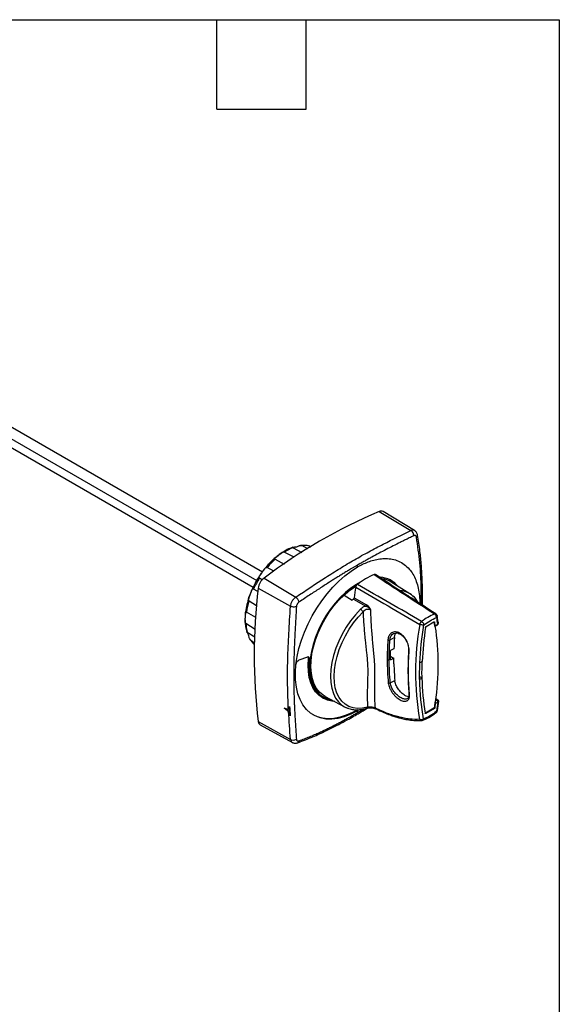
# Model space of a CAD drawing. Header units: millimetres. Extents: x 19 to 819, y 19 to 629.
# Tile 8 of 8: x 681 to 819, y 377 to 629. Entities that reach past the tile are written whole.
import ezdxf

# ---------------------------------------------------------------- set-up
doc = ezdxf.new("R2010")
doc.units = ezdxf.units.MM
doc.header["$LTSCALE"] = 3
doc.layers.add('TEXT', color=140, linetype='Continuous', lineweight=25)

msp = doc.modelspace()

# ---------------------------------------------------------------- linework, layer by layer
for p, q in [((601.23, 569.448), (743.186, 487.498)), ((598.579, 567.917), (741.743, 485.27)), ((740.807, 483.483), (598.579, 565.59)), ((740.807, 483.483), (598.579, 565.589)), ((773.098, 502.939), (781.207, 498.073)), ((782.136, 498.066), (774.109, 502.932)), ((751.079, 493.689), (753.277, 492.491)), ((754.834, 493.429), (753.322, 494.21)), ((755.302, 494.059), (755.611, 493.897)), ((746.496, 490.791), (748.769, 489.492)), ((751.308, 491.252), (748.809, 492.552)), ((746.126, 487.66), (744.386, 488.592)), ((742.463, 485.939), (743.192, 485.502)), ((743.61, 485.916), (751.758, 481.073)), ((742.119, 483.333), (750.388, 478.699)), ((780.914, 481.929), (776.121, 484.905)), ((742.038, 482.493), (740.93, 483.113)), ((764.082, 481.585), (766.203, 480.293)), ((766.655, 480.886), (769.859, 479.087)), ((780.998, 481.876), (780.914, 481.929)), ((739.777, 480.094), (741.691, 478.899)), ((766.465, 480.533), (769.67, 478.73)), ((781.868, 480.564), (782.21, 480.233)), ((741.487, 475.811), (739.126, 477.201)), ((788.198, 474.598), (787.905, 476.234)), ((738.971, 474.414), (741.348, 472.896)), ((785.088, 473.558), (787.093, 474.715)), ((787.249, 474.656), (787.143, 474.716)), ((787.361, 473.594), (787.871, 473.889)), ((787.407, 473.748), (787.948, 474.06)), ((787.976, 473.962), (787.971, 473.958)), ((741.25, 470.845), (739.33, 472.027)), ((776.982, 470.713), (775.807, 470.081)), ((740.204, 470.023), (741.18, 469.398)), ((754.71, 465.718), (752.515, 464.897)), ((775.97, 465.026), (776.001, 467.366)), ((776.841, 467.805), (776.001, 467.366)), ((776.504, 465.648), (776.81, 465.464)), ((755.018, 465.319), (755.23, 465.196)), ((775.97, 465.026), (776.81, 465.464)), ((783.485, 464.231), (783.45, 464.212)), ((784.074, 464.56), (783.485, 464.231)), ((775.906, 459.111), (777.076, 459.741)), ((783.395, 460.017), (783.43, 460.035)), ((783.43, 460.035), (784.019, 460.364)), ((759.25, 455.681), (764.224, 453.019)), ((750.154, 453.114), (750.154, 451.885)), ((758.543, 455.307), (758.755, 455.184)), ((787.424, 454.222), (787.464, 454.245)), ((788.039, 454.21), (787.496, 453.896)), ((787.774, 454.669), (787.501, 454.511)), ((787.542, 454.813), (787.774, 454.669)), ((788.116, 454.727), (787.545, 455.081)), ((787.964, 452.059), (788.307, 454.466)), ((748.754, 452.693), (750.154, 451.885)), ((750.154, 451.885), (750.327, 450.709)), ((764.228, 453.016), (764.63, 452.848)), ((767.527, 451.53), (769.123, 452.494)), ((787.085, 452.633), (784.884, 451.363)), ((784.884, 451.363), (784.99, 451.301)), ((787.191, 452.572), (784.99, 451.301)), ((785.977, 450.381), (787.719, 451.607)), ((787.191, 452.572), (787.085, 452.633)), ((787.242, 452.875), (787.348, 452.813)), ((742.119, 449.282), (750.388, 444.693)), ((742.631, 448.41), (750.859, 443.892)), ((784.217, 449.576), (785.977, 450.381))]:
    msp.add_line(p, q)
at = {"flags": 128}
for points in [[(751.774, 463.849), (752.083, 465.87), (752.553, 467.938), (753.179, 470.031), (753.954, 472.129), (754.872, 474.208), (755.922, 476.247), (757.092, 478.225), (758.372, 480.121), (759.747, 481.916), (761.204, 483.59), (762.727, 485.126), (764.299, 486.508), (765.906, 487.723), (767.529, 488.756)], [(768.269, 484.87), (767.27, 484.316), (765.841, 483.359), (764.436, 482.223), (763.074, 480.923), (761.772, 479.478), (760.551, 477.908), (759.426, 476.233), (758.412, 474.478), (757.525, 472.666), (756.775, 470.823), (756.174, 468.974), (755.73, 467.144), (755.449, 465.359), (755.334, 463.643), (755.388, 462.02), (755.609, 460.513), (755.995, 459.142), (756.54, 457.926), (757.237, 456.882), (758.076, 456.025), (759.046, 455.365), (760.132, 454.913), (761.072, 454.706)], [(777.278, 484.187), (776.69, 484.82), (775.774, 485.523)], [(759.25, 455.681), (758.717, 456.006), (757.826, 456.762), (757.072, 457.709), (756.465, 458.835), (756.014, 460.124), (755.725, 461.557), (755.601, 463.114), (755.646, 464.773), (755.858, 466.512), (756.234, 468.305), (756.769, 470.127), (757.455, 471.952), (758.283, 473.756), (759.241, 475.512), (760.316, 477.196), (761.492, 478.784), (762.754, 480.254), (764.082, 481.585)], [(779.984, 481.659), (780.41, 481.496), (780.586, 481.416)], [(768.302, 477.967), (766.999, 476.549), (765.775, 475.001), (764.647, 473.344), (763.633, 471.603), (762.746, 469.803), (762.001, 467.971), (761.407, 466.132), (760.973, 464.315), (760.707, 462.545), (760.61, 460.848), (760.686, 459.248), (760.932, 457.77), (761.346, 456.435), (761.921, 455.261), (762.649, 454.267), (763.52, 453.467), (764.224, 453.019)], [(770.108, 452.909), (768.799, 452.638), (767.551, 452.579), (766.38, 452.735), (765.305, 453.103), (764.341, 453.677), (763.502, 454.449), (762.799, 455.407), (762.245, 456.539), (761.846, 457.827), (761.608, 459.253), (761.535, 460.795), (761.628, 462.432), (761.885, 464.139), (762.303, 465.892), (762.876, 467.665), (763.595, 469.432), (764.45, 471.168), (765.428, 472.847), (766.516, 474.445), (767.697, 475.938), (768.953, 477.305)], [(755.23, 465.196), (755.235, 465.339), (755.217, 465.467), (755.175, 465.576), (755.113, 465.66), (755.033, 465.719), (754.936, 465.748), (754.827, 465.748), (754.71, 465.718)], [(767.529, 452.011), (765.831, 451.136), (764.153, 450.481), (762.513, 450.053), (760.931, 449.857), (759.424, 449.895), (758.009, 450.168), (756.703, 450.671), (755.521, 451.399), (754.476, 452.344), (753.58, 453.496), (752.843, 454.84), (752.274, 456.361), (751.879, 458.043), (751.663, 459.865), (751.628, 461.808), (751.774, 463.849)], [(758.543, 455.307), (758.542, 455.307), (757.594, 455.988), (756.774, 456.861), (756.093, 457.914), (755.56, 459.133), (755.182, 460.501), (754.964, 462.002), (754.909, 463.615), (755.018, 465.319)], [(761.705, 454.367), (760.984, 454.43), (759.818, 454.704), (758.754, 455.185), (757.806, 455.866), (756.986, 456.739), (756.305, 457.791), (755.772, 459.01), (755.394, 460.379), (755.176, 461.88), (755.122, 463.492), (755.23, 465.196)], [(758.541, 455.672), (759.607, 455.231), (760.45, 455.039)], [(767.465, 452.22), (766.271, 451.57), (764.647, 450.853), (763.052, 450.344), (761.501, 450.048), (760.012, 449.968), (758.601, 450.104), (757.281, 450.457), (756.174, 450.959)], [(764.224, 453.019), (764.519, 452.872), (765.133, 452.631)], [(767.978, 452.278), (767.807, 452.175), (767.529, 452.011)]]:
    msp.add_lwpolyline(points, dxfattribs=at)
for centre, radius, start, end in [((828.471, 372.969), 141.274, 113.07601, 126.91862), ((773.597, 501.99), 1.072, 61.48152, 117.71078), ((782.287, 496.843), 0.599, 304.33238, 6.13215), ((755.464, 482.1), 12.391, 110.72539, 122.48464), ((753.866, 488.274), 5.961, 76.0628, 95.23891), ((760.859, 474.898), 21.421, 132.10309, 140.26242), ((696.393, 488.755), 71.136, 0.00038, 0.38975), ((763.745, 472.568), 25.134, 147.85969, 155.19331), ((746.037, 482.793), 3.955, 127.8519, 172.1481), ((779.116, 469.161), 19.094, 112.53534, 127.45928), ((773.132, 480.1), 6.026, 38.06673, 88.15527), ((882.399, 466.308), 141.309, 173.07982, 186.92018), ((777.445, 467.247), 19.506, 121.99401, 132.8814), ((857.958, 468.465), 92.144, 170.5543, 172.25277), ((773.06, 479.943), 5.83, 58.33473, 82.24558), ((750.48, 479.323), 2.167, 13.07262, 53.85689), ((777.844, 476.915), 5.879, 58.52173, 85.28955), ((777.632, 476.77), 6.116, 30.93578, 56.61232), ((758.645, 474.325), 19.73, 162.99815, 171.61785), ((781.58, 463.716), 22.611, 131.94965, 132.84832), ((769.229, 479.194), 0.64, 313.59334, 350.38156), ((794.714, 459.966), 18.373, 113.98009, 126.01454), ((749.622, 474.794), 10.657, 182.04248, 195.04738), ((853.062, 461.783), 70.684, 169.98148, 189.74544), ((865.823, 460.969), 81.828, 171.32013, 177.48498), ((736.052, 465.372), 51.938, 9.09825, 10.36478), ((736.338, 465.343), 51.756, 9.34621, 10.36657), ((725.266, 463.837), 62.933, 351.23331, 8.96091), ((787.77, 474.038), 0.18, 304.05635, 7.25583), ((787.877, 474.052), 0.134, 317.47291, 20.07849), ((744.845, 472.983), 5.504, 212.52639, 227.50754), ((775.58, 470.664), 0.627, 243.12196, 291.27852), ((754.435, 465.424), 0.592, 349.7244, 33.22788), ((780.785, 467.357), 0.183, 183.52016, 249.75874), ((753.109, 463.692), 1.343, 116.22311, 173.3207), ((775.375, 465.61), 0.582, 243.95025, 296.04975), ((858.752, 461.605), 74.816, 177.77114, 180.91519), ((775.623, 459.568), 0.538, 244.99192, 301.70208), ((843.277, 461.187), 59.264, 180.79532, 189.54325), ((701.074, 465.22), 87.047, 351.84641, 352.74107), ((700.962, 465.19), 87.268, 351.84677, 352.56435), ((787.599, 454.305), 0.497, 351.71912, 55.62689), ((697.228, 452.011), 70.301, 359.60794, 0.00039), ((769.687, 453.05), 0.443, 284.50552, 341.51937), ((772.419, 452.765), 0.332, 194.74795, 243.31494), ((779.298, 461.463), 12.915, 301.44525, 309.8786), ((743.213, 449.338), 1.095, 182.91871, 237.88623), ((781.143, 458.306), 9.258, 288.35443, 300.33271), ((751.111, 446.016), 1.508, 241.3669, 301.37837)]:
    msp.add_arc(centre, radius, start, end)
for centre, major_axis, ratio, start_param, end_param in [((833.536, 496.25), (40.851, 65.905), 0.5971668, 2.2972106, 2.3420373), ((771.865, 531.851), (3139.623, -1876.171), 0.0148881, 4.7225969, 4.7227631), ((833.536, 496.25), (40.851, 65.905), 0.5971668, 2.4025383, 2.4716019), ((972.156, 405.18), (1504.043, -928.858), 0.0295311, 4.6048184, 4.6052296)]:
    msp.add_ellipse(centre, major_axis=major_axis, ratio=ratio, start_param=start_param, end_param=end_param)
for points, knots in [([(766.746, 490.601), (767.973, 491.31), (769.201, 491.995), (771.653, 493.319), (772.878, 493.96), (776.525, 495.818), (778.912, 496.973), (781.207, 498.073)], [0, 0, 0, 0, 0.25, 0.25, 0.5, 0.5, 1, 1, 1, 1]), ([(781.929, 496.75), (781.735, 496.655), (781.351, 496.468), (780.774, 496.186), (780.096, 495.854), (779.32, 495.473), (778.142, 494.89), (776.656, 494.148), (774.849, 493.227), (773.027, 492.278), (771.5, 491.461), (770.278, 490.792), (769.36, 490.282), (768.444, 489.766), (767.833, 489.415), (767.527, 489.239)], [0, 0, 0, 0, 0.0424191, 0.0841343, 0.1251431, 0.1884506, 0.2502189, 0.3752863, 0.5003955, 0.6255186, 0.7504753, 0.8131644, 0.8752906, 0.9377454, 1, 1, 1, 1]), ([(782.117, 498.072), (782.113, 498.077), (782.009, 498.183), (781.697, 498.222), (781.373, 498.124), (781.207, 498.073)], [0, 0, 0, 0, 0.0196154, 0.4979616, 1, 1, 1, 1]), ([(781.929, 496.75), (781.934, 496.862), (781.922, 496.989), (781.859, 497.254), (781.807, 497.391), (781.668, 497.644), (781.583, 497.76), (781.399, 497.949), (781.301, 498.022), (781.207, 498.073)], [0, 0, 0, 0, 0.25, 0.25, 0.5, 0.5, 0.75, 0.75, 1, 1, 1, 1]), ([(782.625, 496.348), (782.62, 496.372), (782.611, 496.42), (782.591, 496.486), (782.566, 496.547), (782.527, 496.621), (782.467, 496.7), (782.38, 496.767), (782.28, 496.808), (782.17, 496.818), (782.052, 496.802), (781.97, 496.767), (781.929, 496.75)], [0, 0, 0, 0, 0.0629905, 0.125533, 0.1880108, 0.2508053, 0.3757391, 0.5005615, 0.6253734, 0.7502833, 0.8750676, 1, 1, 1, 1]), ([(782.883, 496.907), (782.854, 497.027), (782.797, 497.27), (782.626, 497.594), (782.403, 497.877), (782.214, 498.01), (782.119, 498.076)], [0, 0, 0, 0, 0.241143, 0.4903384, 0.7435375, 1, 1, 1, 1]), ([(783.816, 479.188), (783.825, 480.527), (783.849, 484.132), (783.563, 489.839), (782.938, 494.174), (782.625, 496.348)], [0, 0, 0, 0, 0.2275221, 0.6125209, 1, 1, 1, 1]), ([(784.171, 478.957), (784.174, 479.254), (784.182, 480.145), (784.175, 481.693), (784.139, 483.781), (784.049, 486.3), (783.859, 489.358), (783.52, 492.962), (783.105, 495.528), (782.883, 496.907)], [0, 0, 0, 0, 0.0482677, 0.1444073, 0.2527673, 0.3912862, 0.5617543, 0.7644808, 1, 1, 1, 1]), ([(750.971, 493.731), (750.495, 493.578), (749.662, 493.311), (748.488, 492.616), (747.45, 491.918), (746.789, 491.369), (746.444, 491.083)], [0, 0, 0, 0, 0.3159681, 0.5537473, 0.767319, 1, 1, 1, 1]), ([(751.615, 493.824), (751.499, 493.797), (751.391, 493.781), (751.192, 493.766), (751.101, 493.767), (750.994, 493.775), (750.964, 493.779), (750.92, 493.784), (750.906, 493.786), (750.904, 493.782), (750.915, 493.775), (750.972, 493.746), (751.018, 493.722), (751.079, 493.689)], [0, 0, 0, 0, 0.25, 0.25, 0.5, 0.5, 0.625, 0.625, 0.75, 0.75, 0.875, 0.875, 1, 1, 1, 1]), ([(751.615, 493.824), (751.731, 493.851), (751.85, 493.887), (752.101, 493.977), (752.233, 494.03), (752.449, 494.113), (752.523, 494.141), (752.678, 494.192), (752.76, 494.216), (752.928, 494.251), (753.014, 494.263), (753.18, 494.259), (753.259, 494.243), (753.322, 494.21)], [0, 0, 0, 0, 0.25, 0.25, 0.5, 0.5, 0.625, 0.625, 0.75, 0.75, 0.875, 0.875, 1, 1, 1, 1]), ([(755.229, 494.091), (755.227, 494.091), (754.875, 494.226), (754.122, 494.302), (753.34, 494.268), (752.974, 494.252)], [0, 0, 0, 0, 0.0027831, 0.5337522, 1, 1, 1, 1]), ([(746.444, 491.083), (746.441, 491.082), (746.138, 490.838), (745.547, 490.267), (744.528, 489.218), (743.469, 487.957), (742.778, 486.929), (742.462, 486.458)], [0, 0, 0, 0, 0.0015291, 0.2052248, 0.4132978, 0.7313798, 1, 1, 1, 1]), ([(746.496, 490.791), (746.437, 490.825), (746.397, 490.861), (746.356, 490.927), (746.355, 490.959), (746.379, 491.02), (746.405, 491.049), (746.47, 491.108), (746.511, 491.138), (746.646, 491.232), (746.752, 491.297), (746.975, 491.446), (747.093, 491.528), (747.329, 491.708), (747.447, 491.805), (747.69, 492.012), (747.815, 492.122), (748.076, 492.334), (748.216, 492.44), (748.443, 492.549), (748.52, 492.576), (748.672, 492.594), (748.747, 492.585), (748.809, 492.552)], [0, 0, 0, 0, 0.0625, 0.0625, 0.125, 0.125, 0.1875, 0.1875, 0.25, 0.25, 0.375, 0.375, 0.5, 0.5, 0.625, 0.625, 0.75, 0.75, 0.875, 0.875, 0.9375, 0.9375, 1, 1, 1, 1]), ([(767.529, 488.756), (767.967, 488.996), (768.87, 489.493), (770.255, 490.081), (771.729, 490.56), (773.267, 490.868), (774.861, 490.965), (776.465, 490.797), (778.048, 490.308), (779.545, 489.449), (780.772, 488.296), (781.733, 486.943), (782.451, 485.48), (782.998, 483.795), (783.327, 481.898), (783.466, 480.43), (783.429, 479.57), (783.423, 479.442)], [0, 0, 0, 0, 0.0523848, 0.1080069, 0.1668044, 0.2326054, 0.3011835, 0.3753028, 0.454995, 0.5391345, 0.6274401, 0.6964721, 0.7673576, 0.8397143, 0.913106, 0.9870565, 1, 1, 1, 1]), ([(742.463, 485.939), (742.404, 485.975), (742.366, 486.021), (742.329, 486.123), (742.33, 486.179), (742.358, 486.292), (742.385, 486.351), (742.45, 486.467), (742.49, 486.527), (742.619, 486.707), (742.717, 486.829), (742.917, 487.083), (743.019, 487.216), (743.214, 487.486), (743.309, 487.625), (743.498, 487.905), (743.592, 488.049), (743.787, 488.315), (743.889, 488.443), (744.067, 488.574), (744.129, 488.607), (744.258, 488.632), (744.325, 488.625), (744.386, 488.592)], [0, 0, 0, 0, 0.0625, 0.0625, 0.125, 0.125, 0.1875, 0.1875, 0.25, 0.25, 0.375, 0.375, 0.5, 0.5, 0.625, 0.625, 0.75, 0.75, 0.875, 0.875, 0.9375, 0.9375, 1, 1, 1, 1]), ([(751.758, 481.073), (754.35, 482.795), (756.863, 484.468), (760.587, 486.864), (761.821, 487.643), (764.285, 489.157), (765.515, 489.891), (766.746, 490.601)], [0, 0, 0, 0, 0.5, 0.5, 0.75, 0.75, 1, 1, 1, 1]), ([(767.527, 489.239), (767.324, 489.121), (766.917, 488.886), (766.306, 488.527), (765.594, 488.106), (764.778, 487.617), (763.861, 487.061), (762.942, 486.495), (762.022, 485.923), (761.098, 485.341), (760.086, 484.699), (758.978, 483.988), (757.765, 483.203), (756.524, 482.395), (755.25, 481.56), (753.938, 480.698), (753.044, 480.11), (752.591, 479.813)], [0, 0, 0, 0, 0.0414838, 0.0829539, 0.1245018, 0.1866451, 0.2490093, 0.3111147, 0.3736036, 0.435702, 0.4983514, 0.5781715, 0.6591674, 0.7416213, 0.825778, 0.9118462, 1, 1, 1, 1]), ([(742.462, 486.458), (742.397, 486.366), (741.935, 485.709), (741.205, 484.373), (740.321, 482.545), (739.898, 481.317), (739.697, 480.731)], [0, 0, 0, 0, 0.0531511, 0.3763436, 0.7027118, 1, 1, 1, 1]), ([(772.091, 486.787), (772.079, 486.797), (772.03, 486.838), (771.924, 486.838), (771.832, 486.809), (771.798, 486.798)], [0, 0, 0, 0, 0.1612819, 0.6877752, 1, 1, 1, 1]), ([(771.798, 486.798), (774.401, 485.106), (779.551, 481.76), (784.7, 478.41), (787.247, 476.753)], [0, 0, 0, 0, 0.50542014, 1, 1, 1, 1]), ([(787.562, 476.755), (785.215, 478.279), (780.06, 481.627), (774.904, 484.972), (772.096, 486.795)], [0, 0, 0, 0, 0.4552053, 1, 1, 1, 1]), ([(767.503, 484.318), (767.396, 484.238), (767.297, 484.124), (767.141, 483.865), (767.086, 483.721), (767.064, 483.587)], [0, 0, 0, 0, 0.5, 0.5, 1, 1, 1, 1]), ([(767.064, 483.587), (769.818, 481.99), (775.282, 478.822), (780.746, 475.652), (783.456, 474.079)], [0, 0, 0, 0, 0.5041217, 1, 1, 1, 1]), ([(783.911, 474.827), (781.206, 476.392), (775.736, 479.558), (770.267, 482.72), (767.503, 484.318)], [0, 0, 0, 0, 0.49457986, 1, 1, 1, 1]), ([(739.697, 480.731), (739.676, 480.675), (739.42, 479.982), (739.109, 478.656), (738.819, 476.829), (738.718, 475.596), (738.765, 475.02), (738.769, 474.979)], [0, 0, 0, 0, 0.0281988, 0.3478629, 0.6649574, 0.9763437, 1, 1, 1, 1]), ([(739.777, 480.094), (739.718, 480.131), (739.678, 480.186), (739.633, 480.316), (739.627, 480.389), (739.639, 480.541), (739.656, 480.619), (739.7, 480.775), (739.728, 480.854), (739.818, 481.091), (739.886, 481.246), (740.019, 481.557), (740.084, 481.714), (740.201, 482.021), (740.254, 482.173), (740.354, 482.471), (740.401, 482.617), (740.501, 482.879), (740.555, 482.999), (740.668, 483.115), (740.712, 483.142), (740.813, 483.158), (740.87, 483.147), (740.93, 483.113)], [0, 0, 0, 0, 0.0625, 0.0625, 0.125, 0.125, 0.1875, 0.1875, 0.25, 0.25, 0.375, 0.375, 0.5, 0.5, 0.625, 0.625, 0.75, 0.75, 0.875, 0.875, 0.9375, 0.9375, 1, 1, 1, 1]), ([(750.388, 478.699), (750.407, 478.916), (750.454, 479.138), (750.604, 479.592), (750.704, 479.813), (750.888, 480.134), (750.955, 480.237), (751.097, 480.434), (751.172, 480.527), (751.33, 480.705), (751.413, 480.789), (751.582, 480.941), (751.669, 481.01), (751.758, 481.073)], [0, 0, 0, 0, 0.25, 0.25, 0.5, 0.5, 0.625, 0.625, 0.75, 0.75, 0.875, 0.875, 1, 1, 1, 1]), ([(766.655, 480.886), (766.647, 480.824), (766.624, 480.757), (766.557, 480.633), (766.513, 480.576), (766.465, 480.533)], [0, 0, 0, 0, 0.5, 0.5, 1, 1, 1, 1]), ([(782.99, 479.724), (782.81, 480.035), (782.275, 480.958), (781.455, 481.543), (780.911, 481.931)], [0, 0, 0, 0, 0.337613, 1, 1, 1, 1]), ([(749.871, 452.357), (749.761, 454.411), (749.681, 456.505), (749.614, 460.758), (749.627, 462.916), (749.743, 467.298), (749.845, 469.526), (750.094, 474.052), (750.24, 476.352), (750.388, 478.699)], [0, 0, 0, 0, 0.25, 0.25, 0.5, 0.5, 0.75, 0.75, 1, 1, 1, 1]), ([(751.895, 478.608), (751.8, 478.575), (751.684, 478.548), (751.424, 478.516), (751.279, 478.512), (750.99, 478.53), (750.847, 478.551), (750.591, 478.614), (750.479, 478.655), (750.388, 478.699)], [0, 0, 0, 0, 0.25, 0.25, 0.5, 0.5, 0.75, 0.75, 1, 1, 1, 1]), ([(751.895, 478.608), (751.88, 478.336), (751.848, 477.794), (751.801, 476.991), (751.756, 476.2), (751.711, 475.422), (751.668, 474.656), (751.626, 473.901), (751.585, 473.156), (751.546, 472.421), (751.509, 471.696), (751.473, 470.979), (751.439, 470.27), (751.401, 469.431), (751.36, 468.465), (751.305, 467.008), (751.25, 465.208), (751.209, 463.07), (751.2, 461.654), (751.2, 460.241), (751.209, 458.832), (751.251, 456.745), (751.306, 455.025), (751.361, 453.658), (751.412, 452.544), (751.473, 451.336), (751.547, 450.034), (751.626, 448.722), (751.712, 447.399), (751.802, 446.062), (751.864, 445.177), (751.895, 444.729)], [0, 0, 0, 0, 0.02219351, 0.04411625, 0.0657776, 0.08718793, 0.10835868, 0.12930236, 0.1500326, 0.17056416, 0.19091297, 0.21109614, 0.23113194, 0.25103988, 0.28247235, 0.3136289, 0.37606047, 0.43807309, 0.50000077, 0.50058248, 0.56276003, 0.62494088, 0.68716525, 0.71817838, 0.74946689, 0.78933167, 0.82978376, 0.87096369, 0.91299333, 0.95597653, 1, 1, 1, 1]), ([(752.591, 479.813), (752.568, 479.797), (752.522, 479.765), (752.454, 479.711), (752.389, 479.651), (752.305, 479.565), (752.208, 479.446), (752.106, 479.289), (752.021, 479.123), (751.957, 478.95), (751.912, 478.776), (751.901, 478.664), (751.895, 478.608)], [0, 0, 0, 0, 0.0630259, 0.1256145, 0.1881563, 0.2510407, 0.3758349, 0.5005527, 0.6252286, 0.7500321, 0.8749094, 1, 1, 1, 1]), ([(769.67, 478.73), (769.411, 478.671), (769.155, 478.571), (768.694, 478.311), (768.484, 478.149), (768.302, 477.967)], [0, 0, 0, 0, 0.5, 0.5, 1, 1, 1, 1]), ([(770.91, 477.799), (770.88, 477.836), (770.822, 477.907), (770.732, 478.005), (770.626, 478.113), (770.497, 478.231), (770.291, 478.399), (770.099, 478.528), (769.93, 478.62), (769.844, 478.662), (769.757, 478.7), (769.699, 478.72), (769.67, 478.73)], [0, 0, 0, 0, 0.0896692, 0.1727321, 0.2500059, 0.3738662, 0.5002, 0.7501539, 0.8113111, 0.8749595, 0.9377993, 1, 1, 1, 1]), ([(770.91, 477.799), (770.845, 477.932), (770.776, 478.063), (770.626, 478.316), (770.544, 478.438), (770.369, 478.663), (770.273, 478.767), (770.073, 478.949), (769.969, 479.025), (769.859, 479.087)], [0, 0, 0, 0, 0.25, 0.25, 0.5, 0.5, 0.75, 0.75, 1, 1, 1, 1]), ([(738.971, 474.414), (738.912, 474.452), (738.866, 474.512), (738.8, 474.654), (738.781, 474.736), (738.761, 474.903), (738.759, 474.99), (738.765, 475.159), (738.771, 475.244), (738.797, 475.494), (738.819, 475.653), (738.855, 475.962), (738.87, 476.112), (738.886, 476.396), (738.887, 476.531), (738.882, 476.785), (738.875, 476.904), (738.871, 477.103), (738.873, 477.187), (738.921, 477.252), (738.945, 477.263), (739.018, 477.255), (739.067, 477.236), (739.126, 477.201)], [0, 0, 0, 0, 0.0625, 0.0625, 0.125, 0.125, 0.1875, 0.1875, 0.25, 0.25, 0.375, 0.375, 0.5, 0.5, 0.625, 0.625, 0.75, 0.75, 0.875, 0.875, 0.9375, 0.9375, 1, 1, 1, 1]), ([(768.953, 477.305), (768.923, 477.359), (768.884, 477.419), (768.788, 477.544), (768.731, 477.609), (768.609, 477.733), (768.545, 477.791), (768.419, 477.892), (768.357, 477.934), (768.302, 477.967)], [0, 0, 0, 0, 0.25, 0.25, 0.5, 0.5, 0.75, 0.75, 1, 1, 1, 1]), ([(768.953, 477.305), (769.076, 477.471), (769.221, 477.617), (769.461, 477.787), (769.547, 477.837), (769.722, 477.918), (769.811, 477.95), (769.993, 477.994), (770.086, 478.007), (770.267, 478.012), (770.356, 478.006), (770.616, 477.959), (770.773, 477.894), (770.91, 477.799)], [0, 0, 0, 0, 0.25, 0.25, 0.375, 0.375, 0.5, 0.5, 0.625, 0.625, 0.75, 0.75, 1, 1, 1, 1]), ([(768.953, 477.305), (769, 476.089), (769.067, 474.882), (769.241, 472.493), (769.348, 471.309), (769.586, 468.988), (769.718, 467.855), (769.897, 466.216), (769.953, 465.679), (770.045, 464.628), (770.081, 464.114), (770.128, 463.107), (770.138, 462.613), (770.14, 461.64), (770.132, 461.159), (770.097, 459.743), (770.062, 458.831), (770.02, 457.057), (770.011, 456.196), (770.031, 454.519), (770.059, 453.704), (770.108, 452.909)], [0, 0, 0, 0, 0.125, 0.125, 0.25, 0.25, 0.375, 0.375, 0.4375, 0.4375, 0.5, 0.5, 0.5625, 0.5625, 0.625, 0.625, 0.75, 0.75, 0.875, 0.875, 1, 1, 1, 1]), ([(772.098, 452.68), (772.04, 453.474), (772.002, 454.289), (771.96, 455.969), (771.957, 456.834), (771.971, 458.623), (771.989, 459.547), (771.998, 461.003), (771.998, 461.502), (771.983, 462.522), (771.968, 463.043), (771.918, 464.113), (771.883, 464.662), (771.798, 465.78), (771.748, 466.349), (771.588, 468.077), (771.47, 469.259), (771.256, 471.661), (771.16, 472.876), (771.006, 475.324), (770.948, 476.557), (770.91, 477.799)], [0, 0, 0, 0, 0.125, 0.125, 0.25, 0.25, 0.375, 0.375, 0.4375, 0.4375, 0.5, 0.5, 0.5625, 0.5625, 0.625, 0.625, 0.75, 0.75, 0.875, 0.875, 1, 1, 1, 1]), ([(787.247, 476.753), (787.302, 476.769), (787.411, 476.802), (787.521, 476.787), (787.562, 476.751), (787.57, 476.744)], [0, 0, 0, 0, 0.4489228, 0.8978457, 1, 1, 1, 1]), ([(787.695, 475.813), (787.702, 475.888), (787.699, 475.974), (787.665, 476.158), (787.634, 476.256), (787.547, 476.438), (787.492, 476.522), (787.372, 476.661), (787.308, 476.715), (787.247, 476.753)], [0, 0, 0, 0, 0.25, 0.25, 0.5, 0.5, 0.75, 0.75, 1, 1, 1, 1]), ([(787.891, 476.263), (787.873, 476.338), (787.833, 476.499), (787.701, 476.661), (787.598, 476.726), (787.57, 476.744)], [0, 0, 0, 0, 0.3859413, 0.8315397, 1, 1, 1, 1]), ([(787.862, 476.354), (787.883, 476.301), (787.928, 476.187), (787.87, 475.988), (787.753, 475.871), (787.695, 475.813)], [0, 0, 0, 0, 0.2998304, 0.6499152, 1, 1, 1, 1]), ([(738.769, 474.979), (738.789, 474.46), (738.828, 473.453), (739.086, 472.58), (739.211, 472.156)], [0, 0, 0, 0, 0.5152348, 1, 1, 1, 1]), ([(783.456, 474.079), (783.467, 474.143), (783.487, 474.212), (783.542, 474.355), (783.578, 474.428), (783.662, 474.565), (783.71, 474.63), (783.809, 474.742), (783.861, 474.789), (783.911, 474.827)], [0, 0, 0, 0, 0.25, 0.25, 0.5, 0.5, 0.75, 0.75, 1, 1, 1, 1]), ([(784.487, 473.961), (784.426, 473.94), (784.35, 473.925), (784.175, 473.911), (784.075, 473.912), (783.875, 473.936), (783.775, 473.957), (783.597, 474.012), (783.519, 474.045), (783.456, 474.079)], [0, 0, 0, 0, 0.25, 0.25, 0.5, 0.5, 0.75, 0.75, 1, 1, 1, 1]), ([(783.911, 474.827), (783.972, 474.789), (784.04, 474.737), (784.172, 474.606), (784.238, 474.527), (784.349, 474.36), (784.395, 474.271), (784.46, 474.105), (784.479, 474.027), (784.487, 473.961)], [0, 0, 0, 0, 0.25, 0.25, 0.5, 0.5, 0.75, 0.75, 1, 1, 1, 1]), ([(784.932, 473.318), (784.939, 473.364), (784.958, 473.413), (785.015, 473.5), (785.051, 473.536), (785.088, 473.558)], [0, 0, 0, 0, 0.5, 0.5, 1, 1, 1, 1]), ([(787.093, 474.715), (787.13, 474.736), (787.166, 474.742), (787.223, 474.72), (787.242, 474.694), (787.249, 474.656)], [0, 0, 0, 0, 0.5, 0.5, 1, 1, 1, 1]), ([(787.871, 473.889), (787.886, 473.898), (787.921, 473.919), (787.953, 473.944), (787.971, 473.958)], [0, 0, 0, 0, 0.4561812, 1, 1, 1, 1]), ([(787.948, 474.06), (787.957, 474.066), (787.976, 474.077), (787.994, 474.091), (788.003, 474.098)], [0, 0, 0, 0, 0.5000033, 1, 1, 1, 1]), ([(787.976, 473.962), (788.028, 474.015), (788.126, 474.116), (788.193, 474.305), (788.213, 474.479), (788.201, 474.585), (788.195, 474.635)], [0, 0, 0, 0, 0.2986372, 0.5636538, 0.7933148, 1, 1, 1, 1]), ([(788.003, 474.098), (788.04, 474.133), (788.113, 474.203), (788.177, 474.334), (788.207, 474.467), (788.202, 474.556), (788.199, 474.598)], [0, 0, 0, 0, 0.2700656, 0.5311198, 0.7794257, 1, 1, 1, 1]), ([(739.173, 472.151), (739.173, 472.151), (739.163, 472.155), (739.183, 472.13), (739.241, 472.084), (739.303, 472.044), (739.33, 472.027)], [0, 0, 0, 0, 0.01167228, 0.43650902, 0.7587496, 1, 1, 1, 1]), ([(740.204, 470.023), (740.165, 470.055), (740.086, 470.119), (739.98, 470.288), (739.877, 470.541), (739.771, 470.961), (739.651, 471.504), (739.432, 471.922), (739.313, 472.032), (739.29, 472.053)], [0, 0, 0, 0, 0.0585347, 0.1167646, 0.1987258, 0.3292848, 0.5737674, 0.9172022, 1, 1, 1, 1]), ([(780.722, 467.185), (780.736, 467.394), (780.732, 467.613), (780.692, 468.057), (780.656, 468.282), (780.577, 468.627), (780.547, 468.743), (780.478, 468.973), (780.44, 469.087), (780.316, 469.426), (780.218, 469.649), (779.993, 470.084), (779.869, 470.291), (779.597, 470.682), (779.448, 470.869), (779.136, 471.207), (778.973, 471.359), (778.633, 471.628), (778.455, 471.745), (778.102, 471.934), (777.923, 472.008), (777.564, 472.112), (777.388, 472.142), (777.046, 472.155), (776.878, 472.14), (776.56, 472.063), (776.411, 472.004), (776.134, 471.842), (776.004, 471.739), (775.777, 471.499), (775.679, 471.361), (775.553, 471.127), (775.515, 471.044), (775.447, 470.873), (775.418, 470.785), (775.343, 470.509), (775.311, 470.314), (775.296, 470.105)], [0, 0, 0, 0, 0.0625, 0.0625, 0.125, 0.125, 0.15625, 0.15625, 0.1875, 0.1875, 0.25, 0.25, 0.3125, 0.3125, 0.375, 0.375, 0.4375, 0.4375, 0.5, 0.5, 0.5625, 0.5625, 0.625, 0.625, 0.6875, 0.6875, 0.75, 0.75, 0.8125, 0.8125, 0.875, 0.875, 0.90625, 0.90625, 0.9375, 0.9375, 1, 1, 1, 1]), ([(775.807, 470.081), (775.875, 470.43), (776.011, 471.128), (776.624, 471.782), (777.172, 471.854), (777.421, 471.887)], [0, 0, 0, 0, 0.353043, 0.7058946, 1, 1, 1, 1]), ([(776.76, 471.746), (776.972, 471.812), (777.334, 471.925), (777.766, 471.891), (777.975, 471.786), (777.996, 471.775)], [0, 0, 0, 0, 0.5575803, 0.9550227, 1, 1, 1, 1]), ([(776.982, 470.713), (777.021, 471.022), (777.081, 471.498), (777.333, 471.786), (777.421, 471.887)], [0, 0, 0, 0, 0.6503918, 1, 1, 1, 1]), ([(777.996, 471.775), (778.202, 471.689), (778.597, 471.525), (779.248, 470.974), (779.768, 470.315), (780.166, 469.577), (780.427, 468.885), (780.605, 468.107), (780.604, 467.605), (780.603, 467.343)], [0, 0, 0, 0, 0.1499799, 0.2860236, 0.4724073, 0.5852675, 0.7103059, 0.8486091, 1, 1, 1, 1]), ([(780.603, 467.337), (780.567, 466.732), (780.504, 465.641), (780.458, 464.202), (780.44, 463.103), (780.435, 462.012), (780.451, 460.616), (780.517, 458.633), (780.631, 457.156), (780.696, 456.321)], [0, 0, 0, 0, 0.1581618, 0.2854695, 0.3819204, 0.4524568, 0.5798666, 0.7623802, 1, 1, 1, 1]), ([(776.833, 463.971), (776.827, 464.219), (776.815, 464.714), (776.812, 465.214), (776.81, 465.464)], [0, 0, 0, 0, 0.5000001, 1, 1, 1, 1]), ([(783.395, 460.017), (783.401, 460.427), (783.407, 460.839), (783.412, 461.25), (783.425, 462.237), (783.438, 463.224), (783.45, 464.212)], [0, 0, 0, 0, 0.0020000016, 0.0020000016, 0.0020000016, 0.0067998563, 0.0067998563, 0.0067998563, 0.0067998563]), ([(775.396, 459.081), (775.414, 458.891), (775.451, 458.691), (775.558, 458.288), (775.628, 458.083), (775.758, 457.771), (775.806, 457.665), (775.909, 457.457), (775.963, 457.353), (776.137, 457.045), (776.266, 456.843), (776.551, 456.445), (776.703, 456.255), (777.022, 455.894), (777.192, 455.721), (777.538, 455.404), (777.714, 455.26), (778.072, 455.001), (778.254, 454.886), (778.608, 454.695), (778.781, 454.618), (779.122, 454.501), (779.285, 454.462), (779.593, 454.426), (779.739, 454.429), (780.008, 454.475), (780.13, 454.518), (780.347, 454.644), (780.443, 454.727), (780.603, 454.929), (780.668, 455.047), (780.742, 455.25), (780.763, 455.323), (780.795, 455.474), (780.808, 455.553), (780.832, 455.798), (780.832, 455.975), (780.815, 456.164)], [0, 0, 0, 0, 0.0625, 0.0625, 0.125, 0.125, 0.15625, 0.15625, 0.1875, 0.1875, 0.25, 0.25, 0.3125, 0.3125, 0.375, 0.375, 0.4375, 0.4375, 0.5, 0.5, 0.5625, 0.5625, 0.625, 0.625, 0.6875, 0.6875, 0.75, 0.75, 0.8125, 0.8125, 0.875, 0.875, 0.90625, 0.90625, 0.9375, 0.9375, 1, 1, 1, 1]), ([(778.682, 455.289), (778.522, 455.374), (778.358, 455.477), (778.034, 455.708), (777.874, 455.836), (777.559, 456.118), (777.404, 456.273), (777.112, 456.594), (776.974, 456.763), (776.713, 457.117), (776.595, 457.297), (776.382, 457.663), (776.286, 457.851), (776.125, 458.222), (776.06, 458.405), (775.959, 458.764), (775.924, 458.941), (775.906, 459.111)], [0, 0, 0, 0, 0.125, 0.125, 0.25, 0.25, 0.375, 0.375, 0.5, 0.5, 0.625, 0.625, 0.75, 0.75, 0.875, 0.875, 1, 1, 1, 1]), ([(779.666, 455.897), (779.513, 455.986), (779.361, 456.089), (779.056, 456.323), (778.903, 456.455), (778.607, 456.742), (778.465, 456.895), (778.191, 457.221), (778.059, 457.395), (777.819, 457.747), (777.709, 457.928), (777.509, 458.299), (777.422, 458.486), (777.275, 458.855), (777.214, 459.039), (777.122, 459.399), (777.092, 459.573), (777.076, 459.741)], [0, 0, 0, 0, 0.125, 0.125, 0.25, 0.25, 0.375, 0.375, 0.5, 0.5, 0.625, 0.625, 0.75, 0.75, 0.875, 0.875, 1, 1, 1, 1]), ([(780.643, 455.573), (780.43, 455.605), (780.121, 455.649), (779.773, 455.839), (779.666, 455.897)], [0, 0, 0, 0, 0.6935197, 1, 1, 1, 1]), ([(780.696, 456.319), (780.701, 456.041), (780.709, 455.49), (780.456, 455.242), (780.33, 455.12)], [0, 0, 0, 0, 0.5050818, 1, 1, 1, 1]), ([(780.696, 456.321), (780.699, 456.306), (780.704, 456.275), (780.737, 456.218), (780.784, 456.186), (780.815, 456.164)], [0, 0, 0, 0, 0.2528405, 0.5143037, 1, 1, 1, 1]), ([(749.871, 452.357), (749.889, 452.352), (749.903, 452.357), (749.929, 452.372), (749.94, 452.383), (749.968, 452.42), (749.983, 452.449), (750.024, 452.542), (750.045, 452.609), (750.101, 452.818), (750.129, 452.964), (750.154, 453.114)], [0, 0, 0, 0, 0.0625, 0.0625, 0.125, 0.125, 0.25, 0.25, 0.5, 0.5, 1, 1, 1, 1]), ([(780.297, 455.099), (780.201, 455.044), (780.093, 455.006), (779.854, 454.966), (779.723, 454.965), (779.449, 454.997), (779.303, 455.032), (778.997, 455.136), (778.841, 455.205), (778.682, 455.289)], [0, 0, 0, 0, 0.25, 0.25, 0.5, 0.5, 0.75, 0.75, 1, 1, 1, 1]), ([(787.774, 454.669), (787.805, 454.651), (787.839, 454.625), (787.904, 454.557), (787.936, 454.516), (787.987, 454.426), (788.008, 454.378), (788.034, 454.288), (788.039, 454.246), (788.039, 454.21)], [0, 0, 0, 0, 0.25, 0.25, 0.5, 0.5, 0.75, 0.75, 1, 1, 1, 1]), ([(787.88, 454.716), (787.919, 454.727), (787.995, 454.748), (788.069, 454.748), (788.095, 454.734), (788.104, 454.729)], [0, 0, 0, 0, 0.40313782, 0.7929412, 1, 1, 1, 1]), ([(788.091, 454.234), (788.083, 454.23), (788.065, 454.224), (788.048, 454.214), (788.039, 454.21)], [0, 0, 0, 0, 0.4999969, 1, 1, 1, 1]), ([(788.273, 454.384), (788.278, 454.381), (788.287, 454.375), (788.296, 454.361), (788.291, 454.34), (788.258, 454.311), (788.211, 454.284), (788.158, 454.259), (788.113, 454.242), (788.091, 454.234)], [0, 0, 0, 0, 0.0977876, 0.1878089, 0.399625, 0.5932239, 0.7320177, 0.8678456, 1, 1, 1, 1]), ([(788.293, 454.356), (788.295, 454.395), (788.298, 454.473), (788.258, 454.582), (788.195, 454.671), (788.139, 454.71), (788.113, 454.729)], [0, 0, 0, 0, 0.2652714, 0.5277699, 0.7755545, 1, 1, 1, 1]), ([(749.871, 452.357), (749.686, 452.412), (749.314, 452.522), (748.941, 452.636), (748.754, 452.693)], [0, 0, 0, 0, 0.495906, 1, 1, 1, 1]), ([(748.754, 452.693), (748.946, 452.543), (749.329, 452.246), (749.711, 451.947), (749.901, 451.799)], [0, 0, 0, 0, 0.5033663, 1, 1, 1, 1]), ([(750.327, 450.709), (750.28, 450.886), (750.23, 451.064), (750.139, 451.336), (750.107, 451.428), (750.048, 451.568), (750.026, 451.616), (749.987, 451.689), (749.973, 451.713), (749.941, 451.76), (749.922, 451.783), (749.901, 451.799)], [0, 0, 0, 0, 0.5, 0.5, 0.75, 0.75, 0.875, 0.875, 0.9375, 0.9375, 1, 1, 1, 1]), ([(752.236, 443.825), (753.54, 444.321), (755.969, 445.245), (759.263, 446.754), (762.014, 448.122), (764.247, 449.308), (766.076, 450.322), (767.523, 451.151), (768.728, 451.86), (769.528, 452.337), (769.97, 452.608), (770.077, 452.674)], [0, 0, 0, 0, 0.2131204, 0.39711, 0.5521188, 0.6779901, 0.7763749, 0.8635098, 0.9245104, 0.9817987, 1, 1, 1, 1]), ([(752.591, 444.328), (752.819, 444.412), (753.272, 444.579), (753.943, 444.838), (754.604, 445.099), (755.255, 445.364), (755.896, 445.632), (756.528, 445.903), (757.152, 446.177), (757.768, 446.453), (758.377, 446.732), (758.979, 447.014), (759.576, 447.298), (760.283, 447.641), (761.098, 448.046), (762.023, 448.517), (762.944, 448.996), (763.864, 449.486), (764.781, 449.983), (765.698, 450.49), (766.613, 451.004), (767.223, 451.355), (767.527, 451.53)], [0, 0, 0, 0, 0.04433241, 0.08812462, 0.13139531, 0.17416517, 0.21645695, 0.25829559, 0.2997082, 0.3407242, 0.3813753, 0.42169555, 0.46172138, 0.50149157, 0.56428357, 0.62652407, 0.68907308, 0.75124362, 0.81358391, 0.8757075, 0.93788862, 1, 1, 1, 1]), ([(764.63, 452.848), (764.849, 452.749), (765.478, 452.465), (766.65, 452.263), (768.165, 452.241), (769.269, 452.499), (769.837, 452.631)], [0, 0, 0, 0, 0.14022522, 0.40299194, 0.69330728, 1, 1, 1, 1]), ([(769.82, 452.626), (769.997, 452.667), (770.261, 452.727), (770.719, 452.758), (770.961, 452.75), (771.082, 452.746)], [0, 0, 0, 0, 0.5044973, 0.7542692, 1, 1, 1, 1]), ([(771.124, 452.894), (771.027, 452.904), (770.933, 452.911), (770.748, 452.92), (770.656, 452.923), (770.483, 452.924), (770.402, 452.923), (770.247, 452.918), (770.174, 452.914), (770.108, 452.909)], [0, 0, 0, 0, 0.25, 0.25, 0.5, 0.5, 0.75, 0.75, 1, 1, 1, 1]), ([(771.082, 452.746), (771.196, 452.736), (771.422, 452.717), (771.743, 452.655), (772.033, 452.573), (772.187, 452.505), (772.264, 452.471)], [0, 0, 0, 0, 0.2553985, 0.5050835, 0.7535647, 1, 1, 1, 1]), ([(771.083, 452.751), (771.084, 452.75), (771.09, 452.742), (771.104, 452.785), (771.117, 452.858), (771.124, 452.894)], [0, 0, 0, 0, 0.1013564, 0.5598155, 1, 1, 1, 1]), ([(772.098, 452.68), (772.034, 452.705), (771.964, 452.729), (771.815, 452.773), (771.734, 452.793), (771.567, 452.829), (771.481, 452.845), (771.304, 452.873), (771.213, 452.884), (771.124, 452.894)], [0, 0, 0, 0, 0.25, 0.25, 0.5, 0.5, 0.75, 0.75, 1, 1, 1, 1]), ([(783.398, 449.818), (782.589, 449.764), (781.743, 449.788), (780.411, 449.938), (779.957, 450.007), (779.038, 450.181), (778.572, 450.285), (777.155, 450.651), (776.184, 450.964), (774.185, 451.722), (773.157, 452.167), (772.098, 452.68)], [0, 0, 0, 0, 0.25, 0.25, 0.375, 0.375, 0.5, 0.5, 0.75, 0.75, 1, 1, 1, 1]), ([(772.27, 452.468), (772.943, 452.154), (774.154, 451.588), (775.72, 450.978), (776.897, 450.573), (777.908, 450.267), (779.004, 449.978), (780.384, 449.696), (782.056, 449.476), (783.201, 449.496), (783.824, 449.506)], [0, 0, 0, 0, 0.1585447, 0.285342, 0.3812223, 0.4514027, 0.5415979, 0.6633319, 0.8167535, 1, 1, 1, 1]), ([(784.99, 451.301), (784.953, 451.279), (784.916, 451.274), (784.86, 451.296), (784.84, 451.323), (784.833, 451.362)], [0, 0, 0, 0, 0.5, 0.5, 1, 1, 1, 1]), ([(784.838, 451.345), (784.842, 451.346), (784.857, 451.348), (784.873, 451.357), (784.884, 451.363)], [0, 0, 0, 0, 0.2793614, 1, 1, 1, 1]), ([(786.091, 450.694), (786.085, 450.638), (786.075, 450.524), (786.032, 450.414), (785.982, 450.393), (785.973, 450.39)], [0, 0, 0, 0, 0.4407268, 0.8972153, 1, 1, 1, 1]), ([(787.085, 452.633), (787.122, 452.655), (787.158, 452.691), (787.215, 452.779), (787.235, 452.829), (787.242, 452.875)], [0, 0, 0, 0, 0.5, 0.5, 1, 1, 1, 1]), ([(787.348, 452.813), (787.341, 452.767), (787.322, 452.717), (787.265, 452.63), (787.228, 452.593), (787.191, 452.572)], [0, 0, 0, 0, 0.5, 0.5, 1, 1, 1, 1]), ([(787.665, 451.569), (787.668, 451.57), (787.703, 451.576), (787.74, 451.629), (787.772, 451.724), (787.758, 451.815), (787.752, 451.86)], [0, 0, 0, 0, 0.0277594, 0.3518396, 0.6759198, 1, 1, 1, 1]), ([(787.7, 451.591), (787.751, 451.641), (787.862, 451.751), (787.949, 451.921), (787.953, 452.029), (787.953, 452.051)], [0, 0, 0, 0, 0.4007528, 0.8747776, 1, 1, 1, 1]), ([(787.752, 451.86), (787.813, 451.887), (787.929, 451.939), (787.949, 452.021), (787.959, 452.06)], [0, 0, 0, 0, 0.5248584, 1, 1, 1, 1]), ([(783.398, 449.818), (783.461, 449.784), (783.539, 449.757), (783.718, 449.727), (783.818, 449.724), (784.018, 449.748), (784.117, 449.774), (784.293, 449.847), (784.369, 449.893), (784.429, 449.942)], [0, 0, 0, 0, 0.25, 0.25, 0.5, 0.5, 0.75, 0.75, 1, 1, 1, 1]), ([(784.058, 449.519), (784.002, 449.503), (783.941, 449.495), (783.816, 449.504), (783.753, 449.52), (783.632, 449.574), (783.575, 449.613), (783.475, 449.706), (783.432, 449.76), (783.398, 449.818)], [0, 0, 0, 0, 0.25, 0.25, 0.5, 0.5, 0.75, 0.75, 1, 1, 1, 1]), ([(783.899, 449.498), (783.903, 449.498), (783.926, 449.498), (783.966, 449.5), (784.001, 449.506), (784.017, 449.509)], [0, 0, 0, 0, 0.0993243, 0.5862039, 1, 1, 1, 1]), ([(784.215, 449.581), (784.207, 449.573), (784.162, 449.535), (784.105, 449.526), (784.058, 449.519)], [0, 0, 0, 0, 0.19278334, 1, 1, 1, 1]), ([(784.429, 449.942), (784.416, 449.886), (784.388, 449.773), (784.312, 449.648), (784.244, 449.601), (784.215, 449.581)], [0, 0, 0, 0, 0.36216463, 0.72432926, 1, 1, 1, 1]), ([(750.388, 444.693), (750.427, 444.524), (750.504, 444.193), (750.695, 443.943), (750.838, 443.906), (750.844, 443.905)], [0, 0, 0, 0, 0.5028265, 0.9819532, 1, 1, 1, 1]), ([(750.842, 443.901), (750.947, 443.853), (751.156, 443.755), (751.512, 443.704), (751.878, 443.718), (752.118, 443.789), (752.236, 443.825)], [0, 0, 0, 0, 0.2560319, 0.5103448, 0.7589036, 1, 1, 1, 1]), ([(751.895, 444.729), (751.898, 444.707), (751.902, 444.662), (751.916, 444.599), (751.935, 444.541), (751.967, 444.471), (752.021, 444.396), (752.106, 444.329), (752.208, 444.288), (752.325, 444.274), (752.454, 444.284), (752.545, 444.313), (752.591, 444.328)], [0, 0, 0, 0, 0.0630259, 0.1256145, 0.1881563, 0.2510407, 0.3758349, 0.5005527, 0.6252286, 0.7500321, 0.8749094, 1, 1, 1, 1]), ([(752.591, 444.328), (752.561, 444.227), (752.499, 444.017), (752.357, 443.853), (752.25, 443.84), (752.232, 443.837)], [0, 0, 0, 0, 0.4357406, 0.9027306, 1, 1, 1, 1])]:
    msp.add_open_spline(points, degree=3, knots=knots)
for points in [[(784.487, 473.961), (785.548, 474.723), (786.633, 475.349), (787.695, 475.813)], [(787.695, 475.813), (787.806, 475.248), (787.909, 474.677), (788.003, 474.098)], [(783.485, 464.231), (783.618, 467.393), (783.955, 470.656), (784.487, 473.961)], [(787.337, 473.585), (787.395, 473.599), (787.421, 473.661), (787.407, 473.748)], [(775.296, 470.105), (775.178, 468.404), (775.119, 466.729), (775.119, 465.086)], [(775.631, 465.086), (775.631, 466.721), (775.69, 468.388), (775.807, 470.081)], [(780.815, 456.164), (780.506, 459.652), (780.474, 463.346), (780.722, 467.185)], [(775.119, 465.086), (775.119, 463.031), (775.212, 461.026), (775.396, 459.081)], [(775.906, 459.111), (775.723, 461.046), (775.631, 463.042), (775.631, 465.086)], [(784.429, 449.942), (783.828, 453.086), (783.49, 456.475), (783.43, 460.035)], [(750.154, 453.114), (750.203, 452.307), (750.26, 451.505), (750.327, 450.709)], [(787.496, 453.896), (787.51, 453.999), (787.483, 454.121), (787.424, 454.222)], [(788.091, 454.234), (787.99, 453.447), (787.876, 452.655), (787.752, 451.86)], [(787.774, 454.669), (787.808, 454.688), (787.844, 454.704), (787.88, 454.716)], [(750.388, 444.693), (750.212, 446.986), (750.038, 449.362), (749.901, 451.799)], [(786.091, 450.694), (785.534, 450.372), (784.974, 450.119), (784.429, 449.942)], [(787.752, 451.86), (787.208, 451.408), (786.648, 451.015), (786.091, 450.694)]]:
    msp.add_open_spline(points, degree=3)
at = {"layer": 'TEXT'}
for p, q in [((19.05, 628.65), (819.15, 628.65)), ((731.52, 605.79), (731.52, 628.65)), ((754.38, 605.79), (754.38, 628.65)), ((819.15, 628.65), (819.15, 19.05)), ((731.52, 605.79), (754.38, 605.79))]:
    msp.add_line(p, q, dxfattribs=at)

doc.saveas('drawing.dxf')
